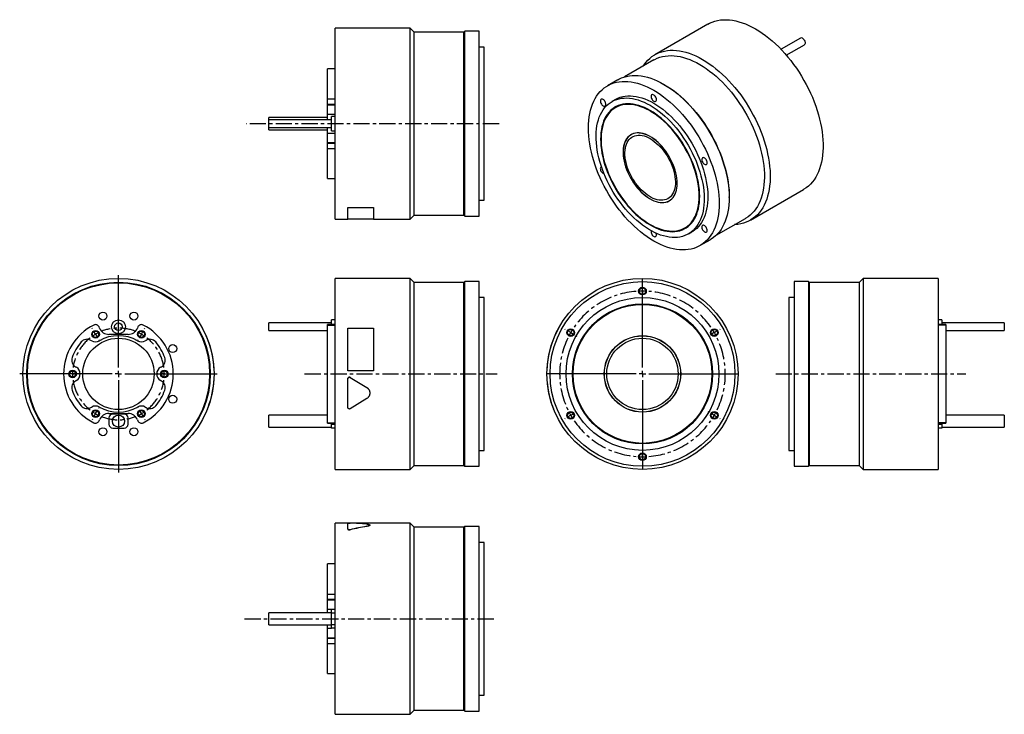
# Model space of a CAD drawing. Extents: x 40 to 812, y 18 to 563.
import ezdxf

# ---------------------------------------------------------------- set-up
doc = ezdxf.new("R2010")
doc.units = 0
doc.header["$MEASUREMENT"] = 0
doc.linetypes.add('CENTERX2', pattern=[20.32, 12.7, -2.54, 2.54, -2.54])
doc.layers.get('0').update_dxf_attribs({"linetype": 'CONTINUOUS'})

# ---------------------------------------------------------------- blocks, each defined once
blk = doc.blocks.new('SW_CENTERMARKSYMBOL_0')
at = {"color": 0, "linetype": 'Continuous'}
for p, q in [((0, 5), (0, 77.5)), ((-5, 0), (-77.5, 0)), ((0, 0), (-2.5, 0)), ((0, 0), (0, 2.5)), ((0, 0), (0, -2.5)), ((0, 0), (2.5, 0)), ((5, 0), (77.5, 0)), ((0, -5), (0, -77.5))]:
    blk.add_line(p, q, dxfattribs=at)
blk = doc.blocks.new('SW_CENTERMARKSYMBOL_2')
at = {"color": 6, "linetype": 'Continuous'}
for p, q in [((-2.5, 4.33), (-2.75, 4.76)), ((0, 0), (-1.25, 2.17)), ((0, 0), (1.25, -2.17)), ((36, 0), (34.75, -2.17)), ((36, 0), (37.25, 2.17)), ((38.5, 4.33), (38.75, 4.76)), ((2.5, -4.33), (2.75, -4.76)), ((33.5, -4.33), (33.25, -4.76)), ((-23, -31.18), (-23.5, -31.18)), ((-18, -31.18), (-20.5, -31.18)), ((-18, -31.18), (-15.5, -31.18)), ((-13, -31.18), (-12.5, -31.18)), ((49, -31.18), (48.5, -31.18)), ((54, -31.18), (51.5, -31.18)), ((54, -31.18), (56.5, -31.18)), ((59, -31.18), (59.5, -31.18)), ((0, -62.35), (1.25, -60.19)), ((2.5, -58.02), (2.75, -57.59)), ((33.5, -58.02), (33.25, -57.59)), ((36, -62.35), (34.75, -60.19)), ((-2.5, -66.68), (-2.75, -67.12)), ((0, -62.35), (-1.25, -64.52)), ((36, -62.35), (37.25, -64.52)), ((38.5, -66.68), (38.75, -67.12))]:
    blk.add_line(p, q, dxfattribs=at)
for start, end in [(120, 123.97887), (116.02113, 120), (60, 63.97887), (56.02113, 60), (176.02113, 180), (0, 3.97887), (180, 183.97887), (356.02113, 0), (236.02113, 240), (300, 303.97887), (240, 243.97887), (296.02113, 300)]:
    blk.add_arc((18, -31.18), 36, start, end, dxfattribs=at)
at = {"color": 6, "linetype": 'CENTERX2'}
for start, end in [(67.95775, 112.04225), (127.95775, 172.04225), (7.95775, 52.04225), (187.95775, 232.04225), (307.95775, 352.04225), (247.95775, 292.04225)]:
    blk.add_arc((18, -31.18), 36, start, end, dxfattribs=at)
blk = doc.blocks.new('SW_CENTERMARKSYMBOL_4')
at = {"color": 6, "linetype": 'Continuous'}
for p, q in [((0, 5), (0, 5.5)), ((0, 0), (0, 2.5)), ((0, 0), (0, -2.5)), ((0, -5), (0, -5.5)), ((-60.62, -30), (-61.05, -29.75)), ((60.62, -30), (61.05, -29.75)), ((-56.29, -32.5), (-58.46, -31.25)), ((-56.29, -32.5), (-54.13, -33.75)), ((-51.96, -35), (-51.53, -35.25)), ((51.96, -35), (51.53, -35.25)), ((56.29, -32.5), (54.13, -33.75)), ((56.29, -32.5), (58.46, -31.25)), ((-60.62, -100), (-61.05, -100.25)), ((-56.29, -97.5), (-58.46, -98.75)), ((-56.29, -97.5), (-54.13, -96.25)), ((-51.96, -95), (-51.53, -94.75)), ((51.96, -95), (51.53, -94.75)), ((56.29, -97.5), (54.13, -96.25)), ((56.29, -97.5), (58.46, -98.75)), ((60.62, -100), (61.05, -100.25)), ((0, -125), (0, -124.5)), ((0, -130), (0, -127.5)), ((0, -130), (0, -132.5)), ((0, -135), (0, -135.5))]:
    blk.add_line(p, q, dxfattribs=at)
for start, end in [(90, 92.20368), (87.79632, 90), (147.79632, 150), (30, 32.20368), (150, 152.20368), (27.79632, 30), (207.79632, 210), (210, 212.20368), (327.79632, 330), (330, 332.20368), (267.79632, 270), (270, 272.20368)]:
    blk.add_arc((0, -65), 65, start, end, dxfattribs=at)
at = {"color": 6, "linetype": 'CENTERX2'}
for start, end in [(94.40737, 145.59263), (34.40737, 85.59263), (154.40737, 205.59263), (334.40737, 25.59263), (214.40737, 265.59263), (274.40737, 325.59263)]:
    blk.add_arc((0, -65), 65, start, end, dxfattribs=at)
blk = doc.blocks.new('SW_CENTERMARKSYMBOL_5')
at = {"color": 0, "linetype": 'Continuous'}
for p, q in [((0, 5), (0, 75)), ((-5, 0), (-75, 0)), ((0, 0), (-2.5, 0)), ((0, 0), (0, 2.5)), ((0, 0), (0, -2.5)), ((0, 0), (2.5, 0)), ((5, 0), (75, 0)), ((0, -5), (0, -75))]:
    blk.add_line(p, q, dxfattribs=at)

msp = doc.modelspace()

# ---------------------------------------------------------------- linework, layer by layer
at = {"color": 7, "linetype": 'Continuous'}
for p, q in [((579.56, 559.34), (537.98, 535.34)), ((345.99, 556.22), (287.19, 556.22)), ((287.19, 481.22), (287.19, 556.22)), ((349.19, 553.02), (345.99, 556.22)), ((345.99, 481.22), (345.99, 556.22)), ((388.19, 553.02), (349.19, 553.02)), ((349.19, 481.22), (349.19, 553.02)), ((388.89, 553.72), (388.19, 553.02)), ((388.19, 481.22), (388.19, 553.02)), ((400.19, 553.72), (388.89, 553.72)), ((388.89, 481.22), (388.89, 553.72)), ((400.19, 481.22), (400.19, 553.72)), ((404.19, 541.22), (400.19, 541.22)), ((404.19, 481.22), (404.19, 541.22)), ((652.33, 548.42), (637.03, 539.59)), ((641.15, 535.04), (655.33, 543.23)), ((537.32, 531.26), (514.27, 517.96)), ((287.19, 524.22), (281.19, 524.22)), ((281.19, 500.61), (281.19, 524.22)), ((508.9, 515.66), (500.91, 511.05)), ((545.65, 511.78), (545.15, 512.07)), ((281.19, 500.61), (287.19, 500.61)), ((281.19, 496.48), (281.19, 500.61)), ((281.19, 496.48), (287.19, 496.48)), ((281.19, 496.11), (281.19, 496.48)), ((281.19, 496.11), (287.19, 496.11)), ((281.19, 488.72), (281.19, 496.11)), ((507.16, 500.22), (504.33, 498.59)), ((281.19, 488.72), (287.19, 488.72)), ((281.19, 484.22), (281.19, 488.72)), ((507.79, 494.24), (507.08, 493.83)), ((281.19, 485.97), (235.19, 485.97)), ((235.19, 484.22), (235.19, 485.97)), ((284.19, 484.22), (235.19, 484.22)), ((235.19, 481.22), (235.19, 484.22)), ((235.19, 478.22), (235.19, 481.22)), ((287.19, 486.72), (284.19, 486.72)), ((284.19, 481.22), (284.19, 486.72)), ((284.19, 475.72), (284.19, 481.22)), ((287.19, 406.22), (287.19, 481.22)), ((345.99, 406.22), (345.99, 481.22)), ((349.19, 409.42), (349.19, 481.22)), ((388.19, 409.42), (388.19, 481.22)), ((388.89, 408.72), (388.89, 481.22)), ((400.19, 408.72), (400.19, 481.22)), ((404.19, 421.22), (404.19, 481.22)), ((235.19, 478.22), (284.19, 478.22)), ((235.19, 476.47), (235.19, 478.22)), ((235.19, 476.47), (281.19, 476.47)), ((281.19, 473.72), (281.19, 478.22)), ((281.19, 473.72), (287.19, 473.72)), ((281.19, 466.33), (281.19, 473.72)), ((284.19, 475.72), (287.19, 475.72)), ((520.09, 472.93), (519.38, 472.52)), ((520.81, 473.31), (520.09, 472.93)), ((281.19, 466.33), (287.19, 466.33)), ((281.19, 465.96), (281.19, 466.33)), ((281.19, 465.96), (287.19, 465.96)), ((281.19, 461.83), (281.19, 465.96)), ((281.19, 461.83), (287.19, 461.83)), ((281.19, 438.22), (281.19, 461.83)), ((281.19, 438.22), (287.19, 438.22)), ((612.98, 405.43), (654.56, 429.43)), ((400.19, 421.22), (404.19, 421.22)), ((549.28, 420.73), (549.98, 421.14)), ((549.98, 421.14), (550.67, 421.58)), ((596.41, 423.28), (596.41, 423.85)), ((297.19, 415.42), (317.19, 415.42)), ((297.19, 415.42), (297.19, 415.34)), ((297.19, 415.34), (317.19, 415.34)), ((297.19, 406.16), (297.19, 415.34)), ((317.19, 415.42), (317.19, 415.34)), ((317.19, 415.34), (317.19, 406.16)), ((287.19, 406.22), (297.19, 406.22)), ((317.19, 406.16), (297.19, 406.16)), ((317.19, 406.22), (345.99, 406.22)), ((345.99, 406.22), (349.19, 409.42)), ((349.19, 409.42), (388.19, 409.42)), ((388.19, 409.42), (388.89, 408.72)), ((388.89, 408.72), (400.19, 408.72)), ((586.07, 393.59), (609.12, 406.9)), ((561.58, 399.43), (562.28, 399.84)), ((564.33, 394.67), (567.15, 396.3)), ((573.4, 385.47), (581.39, 390.09)), ((345.99, 359.77), (287.19, 359.77)), ((287.19, 209.77), (287.19, 359.77)), ((349.19, 356.57), (345.99, 359.77)), ((345.99, 209.77), (345.99, 359.77)), ((388.19, 356.57), (349.19, 356.57)), ((349.19, 212.97), (349.19, 356.57)), ((388.89, 357.27), (388.19, 356.57)), ((388.19, 212.97), (388.19, 356.57)), ((400.19, 357.27), (388.89, 357.27)), ((388.89, 212.27), (388.89, 357.27)), ((400.19, 212.27), (400.19, 357.27)), ((658.51, 357.27), (647.21, 357.27)), ((647.21, 357.27), (647.21, 212.27)), ((659.21, 356.57), (658.51, 357.27)), ((658.51, 357.27), (658.51, 212.27)), ((698.21, 356.57), (659.21, 356.57)), ((659.21, 356.57), (659.21, 212.97)), ((701.41, 359.77), (698.21, 356.57)), ((698.21, 356.57), (698.21, 212.97)), ((760.21, 359.77), (701.41, 359.77)), ((701.41, 359.77), (701.41, 209.77)), ((760.21, 359.77), (760.21, 209.77)), ((404.19, 344.77), (400.19, 344.77)), ((404.19, 224.77), (404.19, 344.77)), ((647.21, 344.77), (643.21, 344.77)), ((643.21, 344.77), (643.21, 224.77)), ((284.19, 324.77), (235.19, 324.77)), ((235.19, 318.77), (235.19, 324.77)), ((287.19, 327.27), (284.19, 327.27)), ((284.19, 323.47), (284.19, 327.27)), ((763.21, 327.27), (760.21, 327.27)), ((763.21, 327.27), (763.21, 323.47)), ((812.21, 324.77), (763.21, 324.77)), ((812.21, 324.77), (812.21, 318.77)), ((102.25, 320.71), (101.87, 321.62)), ((132.4, 321.62), (132.02, 320.71)), ((182.93, 320.77), (183.02, 320.82)), ((235.19, 318.77), (281.19, 318.77)), ((287.19, 323.47), (281.19, 323.47)), ((281.19, 323.15), (281.19, 323.47)), ((281.19, 323.15), (287.19, 323.15)), ((281.19, 246.39), (281.19, 323.15)), ((297.19, 287.27), (297.19, 320.82)), ((297.19, 320.82), (317.19, 320.82)), ((317.19, 320.82), (317.19, 287.27)), ((462.52, 320.77), (462.43, 320.82)), ((766.21, 323.47), (760.21, 323.47)), ((766.21, 323.15), (760.21, 323.15)), ((766.21, 323.47), (766.21, 323.15)), ((766.21, 323.15), (766.21, 246.39)), ((766.21, 318.77), (812.21, 318.77)), ((96.14, 310.75), (95.48, 311.13)), ((124.63, 315.77), (109.64, 315.77)), ((138.8, 311.13), (138.14, 310.75)), ((83.48, 290.35), (84.14, 289.97)), ((150.14, 289.97), (150.8, 290.35)), ((192.1, 287.27), (192.2, 287.27)), ((317.19, 287.27), (297.19, 287.27)), ((317.19, 287.27), (297.19, 287.27)), ((297.19, 287.27), (297.19, 287.27)), ((317.19, 287.27), (317.19, 287.27)), ((453.35, 287.27), (453.25, 287.27)), ((84.14, 279.57), (83.48, 279.19)), ((150.8, 279.19), (150.14, 279.57)), ((192.05, 281.07), (192.15, 281.07)), ((192.2, 282.27), (192.1, 282.27)), ((297.19, 258.44), (297.19, 281.07)), ((297.19, 281.07), (297.19, 281.07)), ((299.02, 282.09), (311.96, 274.1)), ((299.02, 282.09), (299.02, 282.09)), ((299.02, 282.09), (311.96, 274.11)), ((453.35, 282.27), (453.25, 282.27)), ((453.36, 282.09), (453.26, 282.09)), ((311.96, 274.11), (311.96, 274.1)), ((311.96, 265.4), (299.02, 257.41)), ((314.39, 269.75), (314.39, 269.77)), ((455.85, 265.43), (455.75, 265.4)), ((95.48, 258.41), (96.14, 258.79)), ((138.14, 258.79), (138.8, 258.41)), ((186.91, 257.27), (187.01, 257.23)), ((187.38, 258.47), (187.47, 258.44)), ((458.47, 257.45), (458.37, 257.41)), ((458.44, 257.23), (458.54, 257.27)), ((101.87, 247.92), (102.25, 248.83)), ((109.64, 253.77), (124.63, 253.77)), ((109.64, 250.27), (109.64, 245.27)), ((121.64, 253.27), (112.64, 253.27)), ((124.64, 245.27), (124.64, 250.27)), ((132.02, 248.83), (132.4, 247.92)), ((281.19, 252.52), (235.19, 252.52)), ((235.19, 243.02), (235.19, 252.52)), ((812.21, 252.52), (766.21, 252.52)), ((812.21, 252.52), (812.21, 243.02)), ((112.64, 242.27), (121.64, 242.27)), ((235.19, 243.02), (284.19, 243.02)), ((281.19, 246.39), (287.19, 246.39)), ((281.19, 246.07), (281.19, 246.39)), ((281.19, 246.07), (287.19, 246.07)), ((284.19, 245.27), (284.19, 246.07)), ((284.19, 245.27), (287.19, 245.27)), ((284.19, 242.27), (284.19, 245.27)), ((287.19, 242.27), (284.19, 242.27)), ((766.21, 246.39), (760.21, 246.39)), ((760.21, 246.07), (766.21, 246.07)), ((760.21, 245.27), (763.21, 245.27)), ((763.21, 242.27), (760.21, 242.27)), ((763.21, 246.07), (763.21, 245.27)), ((763.21, 245.27), (763.21, 242.27)), ((763.21, 243.02), (812.21, 243.02)), ((766.21, 246.39), (766.21, 246.07)), ((400.19, 224.77), (404.19, 224.77)), ((643.21, 224.77), (647.21, 224.77)), ((287.19, 209.77), (345.99, 209.77)), ((345.99, 209.77), (349.19, 212.97)), ((349.19, 212.97), (388.19, 212.97)), ((388.19, 212.97), (388.89, 212.27)), ((388.89, 212.27), (400.19, 212.27)), ((647.21, 212.27), (658.51, 212.27)), ((658.51, 212.27), (659.21, 212.97)), ((659.21, 212.97), (698.21, 212.97)), ((698.21, 212.97), (701.41, 209.77)), ((701.41, 209.77), (760.21, 209.77)), ((297.19, 167.57), (287.19, 167.57)), ((287.19, 17.56), (287.19, 167.57)), ((317.19, 167.62), (297.19, 167.62)), ((297.19, 162.9), (297.19, 167.57)), ((297.19, 162.8), (297.19, 162.9)), ((299.02, 162.41), (299.02, 162.5)), ((345.99, 167.57), (300.95, 167.57)), ((311.96, 165.03), (311.96, 165.12)), ((314.39, 166.05), (314.39, 166.15)), ((317.19, 167.57), (317.19, 167.62)), ((349.19, 164.37), (345.99, 167.57)), ((345.99, 17.56), (345.99, 167.57)), ((388.19, 164.37), (349.19, 164.37)), ((349.19, 20.76), (349.19, 164.37)), ((388.89, 165.06), (388.19, 164.37)), ((388.19, 20.76), (388.19, 164.37)), ((400.19, 165.06), (388.89, 165.06)), ((388.89, 20.07), (388.89, 165.06)), ((400.19, 20.07), (400.19, 165.06)), ((404.19, 152.56), (400.19, 152.56)), ((404.19, 32.57), (404.19, 152.56)), ((287.19, 135.57), (281.19, 135.57)), ((281.19, 111.95), (281.19, 135.57)), ((281.19, 111.95), (287.19, 111.95)), ((281.19, 107.83), (281.19, 111.95)), ((281.19, 107.83), (287.19, 107.83)), ((281.19, 107.45), (281.19, 107.83)), ((281.19, 107.45), (287.19, 107.45)), ((281.19, 100.06), (281.19, 107.45)), ((284.19, 97.32), (235.19, 97.32)), ((235.19, 87.82), (235.19, 97.32)), ((281.19, 97.32), (281.19, 100.06)), ((284.19, 100.07), (287.19, 100.07)), ((284.19, 97.07), (284.19, 100.07)), ((287.19, 97.07), (284.19, 97.07)), ((284.19, 88.07), (284.19, 97.07)), ((235.19, 87.82), (284.19, 87.82)), ((281.19, 85.07), (281.19, 87.82)), ((281.19, 77.68), (281.19, 85.07)), ((284.19, 88.07), (287.19, 88.07)), ((284.19, 85.07), (284.19, 88.07)), ((287.19, 85.07), (284.19, 85.07)), ((281.19, 77.68), (287.19, 77.68)), ((281.19, 77.3), (281.19, 77.68)), ((281.19, 77.3), (287.19, 77.3)), ((281.19, 73.18), (281.19, 77.3)), ((281.19, 73.18), (287.19, 73.18)), ((281.19, 49.56), (281.19, 73.18)), ((281.19, 49.56), (287.19, 49.56)), ((400.19, 32.57), (404.19, 32.57)), ((287.19, 17.56), (345.99, 17.56)), ((345.99, 17.56), (349.19, 20.76)), ((349.19, 20.76), (388.19, 20.76)), ((388.19, 20.76), (388.89, 20.07)), ((388.89, 20.07), (400.19, 20.07))]:
    msp.add_line(p, q, dxfattribs=at)
at = {"color": 6, "linetype": 'CENTERX2'}
for p, q in [((415.75, 481.22), (217.4, 481.22)), ((263.24, 284.77), (414.36, 284.77)), ((632.86, 284.77), (781.97, 284.77)), ((216.03, 92.57), (413.52, 92.57))]:
    msp.add_line(p, q, dxfattribs=at)
at = {"color": 8, "linetype": 'Continuous'}
for p, q in [((281.19, 100.06), (284.19, 100.06)), ((281.19, 85.07), (284.19, 85.07))]:
    msp.add_line(p, q, dxfattribs=at)
at = {"color": 7, "linetype": 'Continuous'}
for points in [[(579.56, 559.34), (580.99, 560.1), (582.97, 560.98), (585.04, 561.69), (587.18, 562.23), (589.41, 562.61), (591.7, 562.81), (594.05, 562.85), (596.46, 562.71), (598.92, 562.41), (601.43, 561.93), (603.97, 561.29), (606.55, 560.48), (609.16, 559.51), (611.78, 558.37), (614.42, 557.08), (617.06, 555.63)], [(617.06, 555.63), (619.7, 554.03), (622.34, 552.28), (624.96, 550.38), (627.57, 548.35), (630.15, 546.18), (632.69, 543.88), (635.2, 541.46), (637.66, 538.93), (640.07, 536.28), (642.42, 533.53), (644.71, 530.68), (646.93, 527.74), (649.08, 524.72), (651.15, 521.62), (653.13, 518.46), (655.02, 515.23), (656.82, 511.96), (658.52, 508.63), (660.12, 505.28), (661.61, 501.9), (662.99, 498.49), (664.25, 495.08), (665.4, 491.67), (666.43, 488.26), (667.33, 484.87), (668.11, 481.5), (668.76, 478.17), (669.29, 474.87), (669.68, 471.63), (669.94, 468.43), (670.08, 465.31), (670.08, 462.26), (669.94, 459.28), (669.68, 456.4), (669.29, 453.6), (668.76, 450.91), (668.11, 448.33), (667.33, 445.86), (666.43, 443.52), (665.4, 441.29), (664.25, 439.21), (662.99, 437.25), (661.61, 435.44), (660.12, 433.78), (658.52, 432.27), (656.82, 430.91), (655.02, 429.71), (654.56, 429.43)], [(653.83, 548.28), (654.36, 547.89), (654.85, 547.38), (655.28, 546.77), (655.62, 546.11), (655.85, 545.42), (655.95, 544.76), (655.91, 544.16), (655.75, 543.68), (655.46, 543.32), (655.33, 543.23)], [(528.75, 526.31), (529.55, 527.52), (530.93, 529.33), (532.42, 530.99), (534.02, 532.5), (535.72, 533.86), (537.52, 535.06), (539.41, 536.1), (541.39, 536.98), (543.46, 537.69), (545.61, 538.23), (547.83, 538.61), (550.12, 538.81), (552.47, 538.85), (554.88, 538.71), (557.34, 538.4), (559.85, 537.93), (562.4, 537.29), (564.97, 536.48), (567.58, 535.51), (570.2, 534.37), (572.84, 533.08), (575.48, 531.63)], [(537.32, 531.26), (538.01, 531.65), (539.93, 532.56), (541.93, 533.31), (544.01, 533.89), (546.17, 534.31), (548.4, 534.55), (550.69, 534.62), (553.04, 534.53), (555.45, 534.26), (557.9, 533.82), (560.39, 533.21), (562.92, 532.43), (565.47, 531.49), (568.04, 530.39), (570.63, 529.13), (573.22, 527.71)], [(573.22, 527.71), (575.81, 526.13), (578.4, 524.41), (580.97, 522.55), (583.52, 520.54), (586.05, 518.4), (588.54, 516.13), (590.99, 513.74), (593.39, 511.23), (595.75, 508.61), (598.04, 505.89), (600.27, 503.08), (602.43, 500.17), (604.51, 497.18), (606.51, 494.12), (608.42, 491), (610.25, 487.82), (611.97, 484.58), (613.6, 481.31), (615.11, 478.01), (616.52, 474.68), (617.82, 471.34), (619, 467.99), (620.06, 464.65), (621, 461.31), (621.81, 458), (622.5, 454.72), (623.06, 451.47), (623.49, 448.27), (623.79, 445.12), (623.95, 442.04), (623.98, 439.02), (623.89, 436.09), (623.65, 433.24), (623.29, 430.48), (622.8, 427.83), (622.17, 425.28), (621.42, 422.85), (620.55, 420.54), (619.55, 418.35), (618.43, 416.3), (617.19, 414.38), (615.83, 412.61), (614.37, 410.98), (612.8, 409.51), (611.12, 408.19), (609.35, 407.03), (609.12, 406.9)], [(575.48, 531.63), (578.12, 530.02), (580.76, 528.27), (583.39, 526.38), (585.99, 524.35), (588.57, 522.18), (591.11, 519.88), (593.62, 517.46), (596.08, 514.93), (598.49, 512.28), (600.84, 509.53), (603.13, 506.68), (605.36, 503.74), (607.5, 500.72), (609.57, 497.62), (611.55, 494.45), (613.45, 491.23), (615.24, 487.95), (616.94, 484.63), (618.54, 481.28), (620.03, 477.89), (621.41, 474.49), (622.67, 471.08), (623.82, 467.67), (624.85, 464.26), (625.75, 460.87), (626.53, 457.5), (627.18, 454.17), (627.71, 450.87), (628.1, 447.62), (628.37, 444.43), (628.5, 441.31), (628.5, 438.25), (628.37, 435.28), (628.1, 432.39), (627.71, 429.6), (627.18, 426.91), (626.53, 424.33), (625.75, 421.86), (624.85, 419.51), (623.82, 417.29), (622.67, 415.2), (621.41, 413.25), (620.03, 411.44), (618.54, 409.78), (616.94, 408.27), (615.24, 406.91), (613.45, 405.71), (611.55, 404.67), (609.57, 403.79), (607.5, 403.08), (605.36, 402.54), (603.13, 402.17), (600.84, 401.96), (600.54, 401.95)], [(508.9, 515.66), (509.83, 516.17), (511.75, 517.07), (513.77, 517.8), (515.86, 518.37), (518.03, 518.77), (520.27, 519), (522.57, 519.06), (524.93, 518.95), (527.34, 518.67), (529.8, 518.22), (532.3, 517.6), (534.83, 516.82), (537.38, 515.87), (539.96, 514.76), (542.55, 513.5), (545.15, 512.07)], [(537.16, 507.46), (539.75, 505.89), (542.34, 504.16), (544.92, 502.3), (547.48, 500.29), (550.01, 498.15), (552.5, 495.89), (554.96, 493.5), (557.37, 490.99), (559.73, 488.38), (562.04, 485.66), (564.27, 482.85), (566.44, 479.94), (568.54, 476.96), (570.55, 473.9), (572.48, 470.78), (574.31, 467.6), (576.05, 464.37), (577.7, 461.09), (579.23, 457.79), (580.66, 454.46), (581.98, 451.11), (583.18, 447.76), (584.27, 444.41), (585.23, 441.07), (586.07, 437.75), (586.78, 434.45), (587.37, 431.19), (587.83, 427.97), (588.16, 424.81), (588.36, 421.7), (588.42, 418.67), (588.36, 415.71), (588.16, 412.83), (587.83, 410.04), (587.37, 407.36), (586.78, 404.77), (586.07, 402.3), (585.23, 399.95), (584.27, 397.72), (583.18, 395.62), (581.98, 393.66), (580.66, 391.83), (579.23, 390.15), (577.7, 388.62), (576.05, 387.25), (574.31, 386.02), (572.48, 384.96), (570.55, 384.07), (568.54, 383.33), (566.44, 382.77), (564.27, 382.37), (562.04, 382.14), (559.73, 382.08), (557.37, 382.19), (554.96, 382.47), (552.5, 382.92), (550.01, 383.53), (547.48, 384.32), (544.92, 385.26), (542.34, 386.37), (539.75, 387.64), (537.16, 389.06), (534.56, 390.64), (531.97, 392.36), (529.39, 394.23), (526.84, 396.23), (524.31, 398.37), (521.81, 400.64), (519.35, 403.03), (516.94, 405.53), (514.58, 408.15), (512.28, 410.86), (510.04, 413.68), (507.87, 416.58), (505.78, 419.56), (503.76, 422.62), (501.84, 425.74), (500, 428.92), (498.26, 432.16), (496.62, 435.43), (495.08, 438.73), (493.65, 442.06), (492.33, 445.41), (491.13, 448.76), (490.05, 452.11), (489.08, 455.45), (488.24, 458.78), (487.53, 462.07), (486.94, 465.33), (486.48, 468.55), (486.15, 471.71), (485.96, 474.82), (485.89, 477.86), (485.96, 480.82), (486.15, 483.69), (486.48, 486.48), (486.94, 489.17), (487.53, 491.75), (488.24, 494.22), (489.08, 496.57), (490.05, 498.8), (491.13, 500.9), (492.33, 502.87), (493.65, 504.69), (495.08, 506.37), (496.62, 507.9), (498.26, 509.28), (500, 510.5), (501.84, 511.56), (503.76, 512.46), (505.78, 513.19), (507.87, 513.76), (510.04, 514.15), (512.28, 514.38), (514.58, 514.44), (516.94, 514.33), (519.35, 514.05), (521.81, 513.6), (524.31, 512.99), (526.84, 512.21), (529.39, 511.26), (531.97, 510.15), (534.56, 508.88), (537.16, 507.46)], [(545.15, 512.07), (547.74, 510.5), (550.33, 508.78), (552.91, 506.91), (555.47, 504.9), (558, 502.77), (560.49, 500.5), (562.95, 498.11), (565.36, 495.6), (567.72, 492.99), (570.03, 490.27), (572.26, 487.46), (574.43, 484.56), (576.53, 481.57), (578.54, 478.51), (580.47, 475.39), (582.3, 472.21), (584.04, 468.98), (585.69, 465.71), (587.22, 462.4), (588.65, 459.07), (589.97, 455.73), (591.17, 452.37), (592.26, 449.02), (593.22, 445.68), (594.06, 442.36), (594.78, 439.06), (595.36, 435.8), (595.82, 432.58), (596.15, 429.42), (596.35, 426.32), (596.41, 423.28), (596.35, 420.32), (596.15, 417.44), (595.82, 414.66), (595.36, 411.97), (594.78, 409.39), (594.06, 406.91), (593.22, 404.56), (592.26, 402.33), (591.17, 400.23), (589.97, 398.27), (588.65, 396.44), (587.22, 394.76), (585.69, 393.23), (584.04, 391.86), (582.3, 390.64), (581.39, 390.09)], [(545.64, 511.79), (548.23, 510.21), (550.82, 508.49), (553.39, 506.63), (555.94, 504.62), (558.47, 502.48), (560.96, 500.21), (563.41, 497.82), (565.82, 495.31), (568.17, 492.69), (570.46, 489.97), (572.69, 487.16), (574.85, 484.25), (576.93, 481.26), (578.93, 478.2), (580.85, 475.08), (582.67, 471.9), (584.39, 468.66), (586.02, 465.39), (587.54, 462.09), (588.95, 458.76), (590.24, 455.42), (591.42, 452.07), (592.48, 448.73), (593.42, 445.39), (594.24, 442.08), (594.92, 438.8), (595.48, 435.55), (595.91, 432.35), (596.21, 429.2), (596.37, 426.12), (596.41, 423.85)], [(507.16, 500.22), (507.37, 500.34), (509.09, 501.2), (510.9, 501.9), (512.79, 502.44), (514.76, 502.8), (516.8, 503), (518.9, 503.02), (521.06, 502.88), (523.26, 502.57), (525.51, 502.09), (527.8, 501.45), (530.11, 500.64), (532.45, 499.67), (534.8, 498.54), (537.16, 497.25)], [(539.28, 500.11), (539.21, 500.76), (539.02, 501.44), (538.7, 502.12), (538.29, 502.75), (537.81, 503.29), (537.29, 503.7), (536.76, 503.97), (536.25, 504.07), (535.8, 504), (535.44, 503.77), (535.18, 503.38), (535.05, 502.86), (535.05, 502.24), (535.18, 501.57), (535.44, 500.89), (535.8, 500.23), (536.25, 499.64), (536.76, 499.16), (537.29, 498.81), (537.81, 498.63), (538.29, 498.61), (538.7, 498.77), (539.02, 499.08), (539.21, 499.54), (539.28, 500.11)], [(534.33, 495.62), (536.69, 494.18), (539.04, 492.6), (541.37, 490.87), (543.69, 489.01), (545.97, 487.02), (548.22, 484.9), (550.43, 482.66), (552.58, 480.31), (554.68, 477.86), (556.72, 475.31), (558.69, 472.68), (560.58, 469.96), (562.39, 467.17), (564.12, 464.31), (565.75, 461.4), (567.29, 458.45), (568.72, 455.46), (570.05, 452.44), (571.27, 449.41), (572.37, 446.36), (573.35, 443.32), (574.22, 440.29), (574.96, 437.27), (575.57, 434.29), (576.06, 431.34), (576.42, 428.44), (576.65, 425.6), (576.75, 422.82), (576.72, 420.11), (576.55, 417.49), (576.26, 414.96), (575.84, 412.52), (575.28, 410.2), (574.6, 407.98), (573.8, 405.88), (572.88, 403.91), (571.83, 402.07), (570.67, 400.37), (569.4, 398.81), (568.02, 397.4), (566.53, 396.14), (564.95, 395.04), (563.27, 394.1), (561.5, 393.32), (559.65, 392.7), (557.71, 392.25), (555.71, 391.97), (553.64, 391.86), (551.51, 391.91), (549.33, 392.14), (547.1, 392.54), (544.83, 393.1), (542.53, 393.82), (540.21, 394.71), (537.86, 395.77), (535.51, 396.97), (533.15, 398.34), (530.79, 399.85), (528.45, 401.5), (526.12, 403.3), (523.82, 405.23), (521.55, 407.28), (519.33, 409.46), (517.14, 411.75), (515.01, 414.16), (512.94, 416.66), (510.94, 419.25), (509.01, 421.93), (507.16, 424.69), (505.39, 427.51), (503.71, 430.39), (502.12, 433.32), (500.64, 436.3), (499.26, 439.3), (497.98, 442.33), (496.82, 445.37), (495.78, 448.42), (494.85, 451.46), (494.05, 454.48), (493.37, 457.48), (492.82, 460.45), (492.4, 463.37), (492.1, 466.24), (491.94, 469.06), (491.91, 471.8), (492, 474.46), (492.23, 477.04), (492.59, 479.53), (493.08, 481.91), (493.7, 484.18), (494.44, 486.34), (495.3, 488.38), (496.29, 490.28), (497.39, 492.05), (498.61, 493.68), (499.93, 495.17), (501.37, 496.5), (502.9, 497.69), (504.54, 498.71), (506.26, 499.57), (508.07, 500.27), (509.97, 500.8), (511.93, 501.17), (513.97, 501.36), (516.07, 501.39), (518.23, 501.25), (520.43, 500.94), (522.68, 500.46), (524.97, 499.82), (527.28, 499.01), (529.62, 498.04), (531.97, 496.91), (534.33, 495.62)], [(498.41, 499.29), (497.92, 499.81), (497.4, 500.2), (496.87, 500.44), (496.37, 500.52), (495.93, 500.42), (495.59, 500.15), (495.35, 499.74), (495.24, 499.2), (495.26, 498.58), (495.41, 497.9), (495.69, 497.22), (496.07, 496.57), (496.53, 495.99), (497.04, 495.53), (497.57, 495.21), (498.09, 495.05), (498.56, 495.07), (498.96, 495.25), (499.25, 495.59), (499.43, 496.07), (499.47, 496.66), (499.38, 497.31), (499.17, 498), (498.84, 498.67), (498.41, 499.29)], [(573.22, 424.18), (573.15, 426.83), (572.96, 429.54), (572.63, 432.32), (572.17, 435.14), (571.58, 438), (570.87, 440.89), (570.04, 443.8), (569.08, 446.72), (568.01, 449.64), (566.82, 452.55), (565.52, 455.44), (564.12, 458.3), (562.62, 461.12), (561.02, 463.89), (559.33, 466.6), (557.55, 469.24), (555.7, 471.81), (553.77, 474.3), (551.78, 476.68), (549.73, 478.97), (547.63, 481.15), (545.48, 483.21), (543.3, 485.15), (541.08, 486.96), (538.84, 488.63), (536.59, 490.16), (534.33, 491.54), (532.07, 492.77), (529.81, 493.84), (527.57, 494.75), (525.36, 495.51), (523.17, 496.09), (521.03, 496.51), (518.92, 496.76), (516.87, 496.84), (514.88, 496.75), (512.96, 496.49), (511.1, 496.06), (509.33, 495.46), (507.64, 494.7), (506.04, 493.78), (504.54, 492.69), (503.13, 491.46), (501.83, 490.06), (500.65, 488.53), (499.57, 486.85), (498.62, 485.03), (497.78, 483.09), (497.07, 481.02), (496.49, 478.83), (496.03, 476.54), (495.7, 474.14), (495.5, 471.65), (495.44, 469.08), (495.5, 466.43), (495.7, 463.71), (496.03, 460.94), (496.49, 458.12), (497.07, 455.26), (497.78, 452.37), (498.62, 449.46), (499.57, 446.54), (500.65, 443.62), (501.83, 440.71), (503.13, 437.82), (504.54, 434.96), (506.04, 432.14), (507.64, 429.37), (509.33, 426.66), (511.1, 424.01), (512.96, 421.44), (514.88, 418.96), (516.87, 416.57), (518.92, 414.28), (521.03, 412.11), (523.17, 410.04), (525.36, 408.11), (527.57, 406.3), (529.81, 404.63), (532.07, 403.1), (534.33, 401.72), (536.59, 400.49), (538.84, 399.42), (541.08, 398.5), (543.3, 397.75), (545.48, 397.17), (547.63, 396.75), (549.73, 396.5), (551.78, 396.42), (553.77, 396.51), (555.7, 396.77), (557.55, 397.2), (559.33, 397.79), (561.02, 398.56), (562.62, 399.48), (564.12, 400.56), (565.52, 401.8), (566.82, 403.19), (568.01, 404.73), (569.08, 406.41), (570.04, 408.23), (570.87, 410.17), (571.58, 412.24), (572.17, 414.43), (572.63, 416.72), (572.96, 419.12), (573.15, 421.6), (573.22, 424.18)], [(572.87, 424.38), (572.8, 427.03), (572.6, 429.75), (572.27, 432.52), (571.81, 435.35), (571.22, 438.21), (570.5, 441.1), (569.65, 444.02), (568.69, 446.94), (567.61, 449.86), (566.41, 452.76), (565.1, 455.65), (563.69, 458.51), (562.17, 461.32), (560.56, 464.09), (558.86, 466.79), (557.07, 469.42), (555.21, 471.98), (553.27, 474.45), (551.27, 476.82), (549.21, 479.09), (547.09, 481.25), (544.94, 483.28), (542.75, 485.2), (540.52, 486.97), (538.28, 488.61), (536.02, 490.11), (533.76, 491.45), (531.5, 492.64), (529.25, 493.67), (527.02, 494.54), (524.81, 495.25), (522.63, 495.78), (520.5, 496.15), (518.41, 496.35), (516.38, 496.37), (514.41, 496.22), (512.51, 495.91), (510.68, 495.42), (508.94, 494.76), (507.28, 493.94), (505.71, 492.96), (504.25, 491.81), (502.89, 490.51), (501.63, 489.06), (500.49, 487.46), (499.47, 485.72), (498.56, 483.85), (497.78, 481.85), (497.13, 479.73), (496.6, 477.49), (496.2, 475.15), (495.94, 472.7), (495.81, 470.17), (495.81, 467.56), (495.94, 464.87), (496.2, 462.13), (496.6, 459.33), (497.13, 456.48), (497.78, 453.6), (498.56, 450.7), (499.47, 447.78), (500.49, 444.86), (501.63, 441.94), (502.89, 439.05), (504.25, 436.17), (505.71, 433.34), (507.28, 430.55), (508.94, 427.81), (510.68, 425.14), (512.51, 422.54), (514.41, 420.03), (516.38, 417.61), (518.41, 415.29), (520.5, 413.07), (522.63, 410.98), (524.81, 409), (527.02, 407.15), (529.25, 405.45), (531.5, 403.88), (533.76, 402.46), (536.02, 401.19), (538.28, 400.08), (540.52, 399.13), (542.75, 398.34), (544.94, 397.72), (547.09, 397.27), (549.21, 396.99), (551.27, 396.88), (553.27, 396.94), (555.21, 397.17), (557.07, 397.57), (558.86, 398.15), (560.56, 398.88), (562.17, 399.79), (563.69, 400.85), (565.1, 402.08), (566.41, 403.45), (567.61, 404.98), (568.69, 406.65), (569.65, 408.45), (570.5, 410.39), (571.22, 412.45), (571.81, 414.64), (572.27, 416.93), (572.6, 419.32), (572.8, 421.81), (572.87, 424.38)], [(537.16, 497.25), (539.51, 495.82), (541.86, 494.23), (544.2, 492.51), (546.51, 490.64), (548.8, 488.65), (551.05, 486.53), (553.26, 484.29), (555.41, 481.95), (557.51, 479.49), (559.55, 476.95), (561.52, 474.31), (563.41, 471.59), (565.22, 468.8), (566.95, 465.95), (568.58, 463.04), (570.12, 460.08), (571.55, 457.09), (572.88, 454.08), (574.09, 451.04), (575.2, 448), (576.18, 444.95), (577.05, 441.92), (577.79, 438.9), (578.4, 435.92), (578.89, 432.97), (579.25, 430.07), (579.48, 427.23), (579.58, 424.45), (579.55, 421.75), (579.38, 419.12), (579.09, 416.59), (578.66, 414.16), (578.11, 411.83), (577.43, 409.61), (576.63, 407.51), (575.7, 405.54), (574.66, 403.7), (573.5, 402), (572.23, 400.44), (570.85, 399.03), (569.36, 397.77), (567.78, 396.67), (567.15, 396.3)], [(555.54, 434.38), (555.47, 436.37), (555.27, 438.42), (554.94, 440.52), (554.48, 442.66), (553.89, 444.82), (553.17, 447), (552.34, 449.18), (551.39, 451.33), (550.33, 453.46), (549.18, 455.55), (547.93, 457.58), (546.59, 459.54), (545.18, 461.42), (543.69, 463.2), (542.15, 464.88), (540.56, 466.44), (538.93, 467.88), (537.27, 469.19), (535.59, 470.35), (533.91, 471.36), (532.22, 472.22), (530.55, 472.91), (528.91, 473.44), (527.29, 473.8), (525.73, 473.99), (524.21, 474), (522.76, 473.84), (521.39, 473.51), (520.09, 473.01), (518.89, 472.34), (517.78, 471.51), (516.78, 470.52), (515.89, 469.38), (515.11, 468.1), (514.46, 466.68), (513.93, 465.13), (513.53, 463.47), (513.27, 461.7), (513.13, 459.84), (513.13, 457.89), (513.27, 455.87), (513.53, 453.79), (513.93, 451.67), (514.46, 449.52), (515.11, 447.34), (515.89, 445.17), (516.78, 443), (517.78, 440.85), (518.89, 438.74), (520.09, 436.69), (521.39, 434.69), (522.76, 432.77), (524.21, 430.94), (525.73, 429.2), (527.29, 427.58), (528.91, 426.08), (530.55, 424.7), (532.22, 423.47), (533.91, 422.38), (535.59, 421.45), (537.27, 420.67), (538.93, 420.06), (540.56, 419.61), (542.15, 419.34), (543.69, 419.24), (545.18, 419.32), (546.59, 419.56), (547.93, 419.98), (549.18, 420.56), (550.33, 421.31), (551.39, 422.22), (552.34, 423.29), (553.17, 424.5), (553.89, 425.85), (554.48, 427.33), (554.94, 428.94), (555.27, 430.66), (555.47, 432.47), (555.54, 434.38)], [(555.47, 434.42), (555.4, 436.4), (555.2, 438.44), (554.87, 440.54), (554.41, 442.67), (553.82, 444.83), (553.11, 447), (552.28, 449.17), (551.33, 451.32), (550.28, 453.44), (549.13, 455.52), (547.88, 457.54), (546.55, 459.49), (545.14, 461.37), (543.66, 463.14), (542.13, 464.82), (540.54, 466.38), (538.92, 467.81), (537.26, 469.11), (535.59, 470.27), (533.91, 471.28), (532.23, 472.13), (530.56, 472.83), (528.92, 473.35), (527.32, 473.71), (525.75, 473.89), (524.25, 473.91), (522.8, 473.75), (521.43, 473.42), (520.14, 472.92), (518.94, 472.25), (517.84, 471.43), (516.84, 470.44), (515.95, 469.31), (515.18, 468.03), (514.52, 466.61), (514, 465.07), (513.6, 463.42), (513.34, 461.65), (513.2, 459.79), (513.2, 457.85), (513.34, 455.84), (513.6, 453.77), (514, 451.65), (514.52, 449.51), (515.18, 447.34), (515.95, 445.17), (516.84, 443.01), (517.84, 440.87), (518.94, 438.77), (520.14, 436.72), (521.43, 434.73), (522.8, 432.82), (524.25, 430.99), (525.75, 429.26), (527.32, 427.64), (528.92, 426.14), (530.56, 424.78), (532.23, 423.55), (533.91, 422.46), (535.59, 421.53), (537.26, 420.76), (538.92, 420.15), (540.54, 419.71), (542.13, 419.43), (543.66, 419.33), (545.14, 419.41), (546.55, 419.65), (547.88, 420.07), (549.13, 420.65), (550.28, 421.4), (551.33, 422.3), (552.28, 423.37), (553.11, 424.57), (553.82, 425.92), (554.41, 427.4), (554.87, 429), (555.2, 430.71), (555.4, 432.52), (555.47, 434.42)], [(534.33, 469.49), (535.94, 468.48), (537.54, 467.33), (539.13, 466.04), (540.68, 464.62), (542.18, 463.08), (543.64, 461.43), (545.03, 459.68), (546.35, 457.85), (547.6, 455.94), (548.75, 453.97), (549.81, 451.95), (550.76, 449.89), (551.61, 447.81), (552.34, 445.73), (552.95, 443.65), (553.43, 441.59), (553.79, 439.56), (554.02, 437.59), (554.12, 435.67), (554.09, 433.82), (553.93, 432.06), (553.63, 430.4), (553.21, 428.84), (552.66, 427.4), (551.99, 426.1), (551.2, 424.92), (550.3, 423.89), (549.29, 423.02), (548.18, 422.3), (546.99, 421.74), (545.7, 421.35), (544.34, 421.12), (542.92, 421.07), (541.44, 421.19), (539.91, 421.47), (538.34, 421.92), (536.75, 422.54), (535.14, 423.32), (533.52, 424.25), (531.91, 425.33), (530.32, 426.55), (528.75, 427.91), (527.22, 429.39), (525.74, 430.99), (524.31, 432.69), (522.95, 434.48), (521.67, 436.35), (520.47, 438.3), (519.36, 440.29), (518.36, 442.33), (517.46, 444.4), (516.67, 446.48), (516, 448.57), (515.45, 450.64), (515.03, 452.68), (514.73, 454.69), (514.57, 456.64), (514.53, 458.52), (514.63, 460.33), (514.86, 462.04), (515.22, 463.65), (515.71, 465.15), (516.32, 466.52), (517.05, 467.76), (517.89, 468.87), (518.85, 469.82), (519.91, 470.62), (521.06, 471.26), (522.3, 471.73), (523.62, 472.04), (525.02, 472.18), (526.47, 472.15), (527.98, 471.95), (529.53, 471.58), (531.11, 471.04), (532.71, 470.35), (534.33, 469.49)], [(519.69, 472.81), (519.59, 472.75), (518.69, 472.09)], [(578.02, 449.09), (578.44, 449.21), (578.77, 449.5), (578.99, 449.94), (579.08, 450.49), (579.04, 451.13), (578.86, 451.81), (578.57, 452.49), (578.17, 453.13), (577.7, 453.69), (577.18, 454.13), (576.65, 454.42), (576.14, 454.55), (575.68, 454.51), (575.3, 454.3), (575.02, 453.94), (574.87, 453.44), (574.85, 452.84), (574.96, 452.17), (575.19, 451.48), (575.54, 450.82), (575.98, 450.22), (576.48, 449.71), (577, 449.35), (577.53, 449.13), (578.02, 449.09)], [(496.11, 447.41), (495.87, 447.31), (495.54, 447.02), (495.32, 446.58), (495.23, 446.03), (495.28, 445.39), (495.45, 444.71), (495.75, 444.03), (496.14, 443.39), (496.61, 442.83), (497.13, 442.39), (497.66, 442.1), (498.13, 441.97)], [(548.55, 420.35), (548.63, 420.39), (549.68, 420.86)], [(535.16, 397.17), (535.1, 396.98), (535.03, 396.41)], [(535.03, 396.41), (535.1, 395.76), (535.3, 395.08), (535.61, 394.4), (536.02, 393.77), (536.5, 393.23), (537.02, 392.82), (537.55, 392.55), (538.06, 392.45), (538.51, 392.52), (538.87, 392.76), (539.13, 393.15), (539.26, 393.66), (539.26, 394.28), (539.13, 394.95), (539.04, 395.22)], [(575.9, 397.24), (576.39, 396.71), (576.92, 396.32), (577.44, 396.08), (577.94, 396.01), (578.38, 396.11), (578.73, 396.37), (578.96, 396.78), (579.07, 397.32), (579.05, 397.95), (578.9, 398.62), (578.62, 399.31), (578.24, 399.96), (577.78, 400.53), (577.27, 400.99), (576.74, 401.31), (576.22, 401.47), (575.75, 401.46), (575.35, 401.27), (575.06, 400.93), (574.89, 400.45), (574.84, 399.87), (574.93, 399.21), (575.15, 398.52), (575.48, 397.85), (575.9, 397.24)], [(454.07, 274.11), (454.02, 274.11), (453.97, 274.1)]]:
    msp.add_lwpolyline(points, dxfattribs=at)
for centre, radius in [((117.14, 284.77), 75), ((117.14, 284.77), 72), ((117.14, 284.77), 71.5), ((528.31, 284.77), 75), ((528.31, 284.77), 72.5), ((528.31, 284.77), 60), ((104.97, 330.17), 3.15), ((129.3, 330.17), 3.15), ((528.31, 284.77), 55), ((528.31, 284.77), 54.5), ((117.14, 321.77), 5.5), ((117.14, 321.77), 3), ((117.14, 284.77), 28), ((528.31, 284.77), 30), ((528.31, 284.77), 29.9), ((528.31, 284.77), 28), ((159.73, 304.63), 3.15), ((159.73, 264.91), 3.15), ((117.14, 247.77), 4.75), ((104.97, 239.37), 3.15), ((129.3, 239.37), 3.15)]:
    msp.add_circle(centre, radius, dxfattribs=at)
at = {"color": 6, "linetype": 'Continuous'}
for centre in [(528.31, 349.77), (99.14, 315.95), (135.14, 315.95), (472.02, 317.27), (584.6, 317.27), (81.14, 284.77), (153.14, 284.77), (99.14, 253.59), (135.14, 253.59), (472.02, 252.27), (584.6, 252.27), (528.31, 219.77)]:
    msp.add_circle(centre, 3, dxfattribs=at)
for centre in [(528.31, 349.77), (99.14, 315.95), (135.14, 315.95), (472.02, 317.27), (584.6, 317.27), (81.14, 284.77), (153.14, 284.77), (99.14, 253.59), (135.14, 253.59), (472.02, 252.27), (584.6, 252.27), (528.31, 219.77)]:
    msp.add_circle(centre, 2.46)
at = {"color": 7, "linetype": 'Continuous'}
for centre, radius, start, end in [((652.96, 547.12), 1.44, 52.89523, 115.7942), ((518.27, 476.87), 20.79, 122.22563, 155.19725), ((517.56, 476.94), 19.87, 86.54256, 119.4667), ((551.86, 417.26), 20.3, 300.88905, 333.09092), ((552.57, 417.21), 20.41, 264.4815, 298.08484), ((117.14, 284.77), 43, 116.80122, 243.19878), ((99.1, 320.47), 3, 22.5, 116.80122), ((109.64, 323.77), 8, 202.5, 270), ((124.63, 323.77), 8, 270, 337.5), ((135.17, 320.47), 3, 63.19878, 157.5), ((117.14, 284.77), 43, 296.80122, 63.19878), ((117.14, 284.77), 75.1, 1.91021, 28.6854), ((528.31, 284.77), 75.1, 151.3146, 178.08979), ((117.14, 284.77), 38.5, 139.36129, 160.63871), ((92.48, 305.94), 6, 60, 139.36129), ((99.14, 315.95), 6, 240, 300), ((117.14, 284.77), 30, 60, 120), ((135.14, 315.95), 6, 240, 300), ((141.8, 305.94), 6, 40.63871, 120), ((117.14, 284.77), 38.5, 19.36129, 40.63871), ((86.48, 295.55), 6, 160.63871, 240), ((147.8, 295.55), 6, 300, 19.36129), ((81.14, 284.77), 6, 300, 60), ((153.14, 284.77), 6, 120, 240), ((86.48, 274), 6, 120, 199.36129), ((147.8, 274), 6, 340.63871, 60), ((117.14, 284.77), 75.1, 339.4719, 357.17226), ((528.31, 284.77), 75.1, 182.04663, 188.17015), ((117.14, 284.77), 38.5, 199.36129, 220.63871), ((117.14, 284.77), 38.5, 319.36129, 340.63871), ((528.31, 284.77), 75.1, 194.94471, 201.36372), ((92.48, 263.6), 6, 220.63871, 300), ((99.14, 253.59), 6, 60, 120), ((117.14, 284.77), 30, 240, 300), ((135.14, 253.59), 6, 60, 120), ((141.8, 263.6), 6, 240, 319.36129), ((99.1, 249.07), 3, 243.19878, 337.5), ((109.64, 245.77), 8, 90, 157.5), ((112.64, 250.27), 3, 90, 180), ((121.64, 250.27), 3, 0, 90), ((124.63, 245.77), 8, 22.5, 90), ((135.17, 249.07), 3, 202.5, 296.80122), ((112.64, 245.27), 3, 180, 270), ((121.64, 245.27), 3, 270, 0)]:
    msp.add_arc(centre, radius, start, end, dxfattribs=at)
for centre, ratio, start_param, end_param in [((294.67, 92.57), 0.617211, 1.4282, 1.535076), ((343.34, 92.57), 0.617211, 1.831631, 1.943664), ((343.34, 92.57), 0.616389, 1.831631, 1.943664)]:
    msp.add_ellipse(centre, major_axis=(121.68, 0), ratio=ratio, start_param=start_param, end_param=end_param, dxfattribs=at)
for points, knots in [([(192.15, 281.07), (192.15, 281.17), (192.16, 281.38), (192.17, 281.68), (192.18, 281.93), (192.19, 282.13), (192.2, 282.25), (192.2, 282.26), (192.2, 282.26)], [0, 0, 0, 0, 0.168794, 0.337877, 0.506987, 0.675878, 0.844384, 1, 1, 1, 1]), ([(297.19, 281.07), (297.19, 281.28), (297.25, 281.49), (297.46, 281.86), (297.62, 282.01), (297.99, 282.22), (298.2, 282.27), (298.52, 282.27), (298.62, 282.25), (298.83, 282.19), (298.93, 282.15), (299.02, 282.09)], [0, 0, 0, 0, 0.25, 0.25, 0.5, 0.5, 0.75, 0.75, 0.875, 0.875, 1, 1, 1, 1]), ([(299.02, 282.09), (298.99, 282.11), (298.93, 282.15), (298.83, 282.19), (298.71, 282.23), (298.57, 282.26), (298.36, 282.28), (298.09, 282.25), (297.8, 282.13), (297.54, 281.94), (297.37, 281.73), (297.28, 281.54), (297.23, 281.39), (297.19, 281.23), (297.19, 281.12), (297.19, 281.07)], [0, 0, 0, 0, 0.041966, 0.083765, 0.12573, 0.188201, 0.250671, 0.375189, 0.499951, 0.624839, 0.749676, 0.81209, 0.874549, 0.93729, 1, 1, 1, 1]), ([(453.25, 282.26), (453.25, 282.27), (453.25, 282.28), (453.26, 282.23), (453.26, 282.14), (453.26, 282.09)], [0, 0, 0, 0, 0.037258, 0.518056, 1, 1, 1, 1]), ([(311.96, 274.11), (312.32, 273.86), (313.03, 273.34), (313.8, 272.26), (314.3, 271.05), (314.36, 270.19), (314.39, 269.77)], [0, 0, 0, 0, 0.250717, 0.50202, 0.753397, 1, 1, 1, 1]), ([(311.96, 274.1), (312.34, 273.87), (312.68, 273.59), (313.13, 273.11), (313.27, 272.95), (313.53, 272.6), (313.65, 272.41), (313.86, 272.03), (313.95, 271.83), (314.07, 271.53), (314.11, 271.43), (314.17, 271.22), (314.2, 271.12), (314.28, 270.8), (314.32, 270.59), (314.38, 270.16), (314.39, 269.94), (314.39, 269.3), (314.33, 268.87), (314.17, 268.24), (314.1, 268.04), (313.94, 267.64), (313.85, 267.45), (313.63, 267.07), (313.52, 266.89), (313.26, 266.54), (313.12, 266.38), (312.67, 265.9), (312.33, 265.63), (311.96, 265.4)], [0, 0, 0, 0, 0.125, 0.125, 0.1875, 0.1875, 0.25, 0.25, 0.3125, 0.3125, 0.34375, 0.34375, 0.375, 0.375, 0.4375, 0.4375, 0.5, 0.5, 0.625, 0.625, 0.6875, 0.6875, 0.75, 0.75, 0.8125, 0.8125, 0.875, 0.875, 1, 1, 1, 1]), ([(453.97, 274.1), (454.01, 273.87), (454.05, 273.59), (454.12, 273.11), (454.15, 272.95), (454.21, 272.6), (454.24, 272.41), (454.3, 272.03), (454.34, 271.83), (454.39, 271.53), (454.41, 271.43), (454.44, 271.22), (454.46, 271.12), (454.52, 270.8), (454.56, 270.59), (454.65, 270.16), (454.69, 269.94), (454.82, 269.3), (454.91, 268.87), (455.05, 268.24), (455.1, 268.04), (455.19, 267.64), (455.24, 267.45), (455.33, 267.07), (455.37, 266.89), (455.46, 266.54), (455.5, 266.38), (455.62, 265.9), (455.69, 265.63), (455.75, 265.4)], [0, 0, 0, 0, 0.125, 0.125, 0.1875, 0.1875, 0.25, 0.25, 0.3125, 0.3125, 0.34375, 0.34375, 0.375, 0.375, 0.4375, 0.4375, 0.5, 0.5, 0.625, 0.625, 0.6875, 0.6875, 0.75, 0.75, 0.8125, 0.8125, 0.875, 0.875, 1, 1, 1, 1]), ([(187.01, 257.24), (187.01, 257.24), (187.02, 257.26), (187.07, 257.39), (187.15, 257.59), (187.24, 257.84), (187.35, 258.13), (187.43, 258.33), (187.47, 258.44)], [0, 0, 0, 0, 0.160633, 0.328335, 0.496129, 0.663848, 0.831326, 1, 1, 1, 1]), ([(299.02, 257.41), (298.83, 257.3), (298.62, 257.24), (298.29, 257.23), (298.18, 257.25), (298.03, 257.29), (297.97, 257.31), (297.88, 257.35), (297.83, 257.37), (297.73, 257.43), (297.69, 257.46), (297.61, 257.52), (297.57, 257.56), (297.49, 257.63), (297.46, 257.67), (297.4, 257.76), (297.37, 257.8), (297.24, 258.03), (297.19, 258.23), (297.19, 258.44)], [0, 0, 0, 0, 0.25, 0.25, 0.375, 0.375, 0.4375, 0.4375, 0.5, 0.5, 0.5625, 0.5625, 0.625, 0.625, 0.6875, 0.6875, 0.75, 0.75, 1, 1, 1, 1]), ([(458.37, 257.41), (458.39, 257.37), (458.43, 257.27), (458.45, 257.22), (458.44, 257.24), (458.44, 257.24)], [0, 0, 0, 0, 0.489772, 0.979685, 1, 1, 1, 1]), ([(297.19, 167.57), (297.19, 167.58), (297.25, 167.59), (297.46, 167.61), (297.62, 167.61), (297.99, 167.62), (298.2, 167.62), (298.52, 167.62), (298.62, 167.62), (298.83, 167.62), (298.93, 167.62), (299.02, 167.62)], [0, 0, 0, 0, 0.25, 0.25, 0.5, 0.5, 0.75, 0.75, 0.875, 0.875, 1, 1, 1, 1]), ([(299.02, 162.5), (298.83, 162.46), (298.62, 162.44), (298.29, 162.43), (298.18, 162.44), (298.03, 162.46), (297.97, 162.46), (297.88, 162.48), (297.83, 162.49), (297.73, 162.51), (297.69, 162.52), (297.61, 162.55), (297.57, 162.56), (297.49, 162.59), (297.46, 162.61), (297.4, 162.64), (297.37, 162.66), (297.24, 162.74), (297.19, 162.82), (297.19, 162.9)], [0, 0, 0, 0, 0.25, 0.25, 0.375, 0.375, 0.4375, 0.4375, 0.5, 0.5, 0.5625, 0.5625, 0.625, 0.625, 0.6875, 0.6875, 0.75, 0.75, 1, 1, 1, 1]), ([(297.19, 162.8), (297.19, 162.79), (297.19, 162.76), (297.2, 162.73), (297.23, 162.68), (297.27, 162.63), (297.36, 162.56), (297.52, 162.48), (297.77, 162.4), (298.07, 162.35), (298.35, 162.34), (298.56, 162.35), (298.72, 162.36), (298.88, 162.38), (298.97, 162.4), (299.02, 162.41)], [0, 0, 0, 0, 0.041992, 0.083829, 0.125782, 0.188567, 0.250989, 0.375309, 0.500025, 0.624824, 0.749551, 0.811901, 0.874587, 0.937129, 1, 1, 1, 1]), ([(311.96, 166.9), (312.34, 166.87), (312.68, 166.83), (313.13, 166.76), (313.27, 166.73), (313.53, 166.67), (313.65, 166.64), (313.86, 166.58), (313.95, 166.54), (314.07, 166.49), (314.11, 166.47), (314.17, 166.43), (314.2, 166.41), (314.28, 166.35), (314.32, 166.31), (314.38, 166.23), (314.39, 166.19), (314.39, 166.05), (314.33, 165.96), (314.17, 165.82), (314.1, 165.78), (313.94, 165.69), (313.85, 165.64), (313.63, 165.55), (313.52, 165.5), (313.26, 165.42), (313.12, 165.38), (312.67, 165.26), (312.33, 165.19), (311.96, 165.12)], [0, 0, 0, 0, 0.125, 0.125, 0.1875, 0.1875, 0.25, 0.25, 0.3125, 0.3125, 0.34375, 0.34375, 0.375, 0.375, 0.4375, 0.4375, 0.5, 0.5, 0.625, 0.625, 0.6875, 0.6875, 0.75, 0.75, 0.8125, 0.8125, 0.875, 0.875, 1, 1, 1, 1]), ([(314.39, 166.05), (314.39, 166.05), (314.44, 165.96), (314.25, 165.77), (313.79, 165.5), (313.02, 165.23), (312.32, 165.1), (311.96, 165.03)], [0, 0, 0, 0, 0.004303, 0.252911, 0.50214, 0.75142, 1, 1, 1, 1])]:
    msp.add_open_spline(points, degree=3, knots=knots, dxfattribs=at)

# ---------------------------------------------------------------- block references
at = {"color": 6, "linetype": 'Continuous'}
for name, p in [('SW_CENTERMARKSYMBOL_0', (117.14, 284.77)), ('SW_CENTERMARKSYMBOL_5', (528.31, 284.77))]:
    msp.add_blockref(name, p, dxfattribs=at)
at = {"color": 7, "linetype": 'Continuous'}
for name, p in [('SW_CENTERMARKSYMBOL_4', (528.31, 349.77)), ('SW_CENTERMARKSYMBOL_2', (99.14, 315.95))]:
    msp.add_blockref(name, p, dxfattribs=at)

doc.saveas('drawing.dxf')
